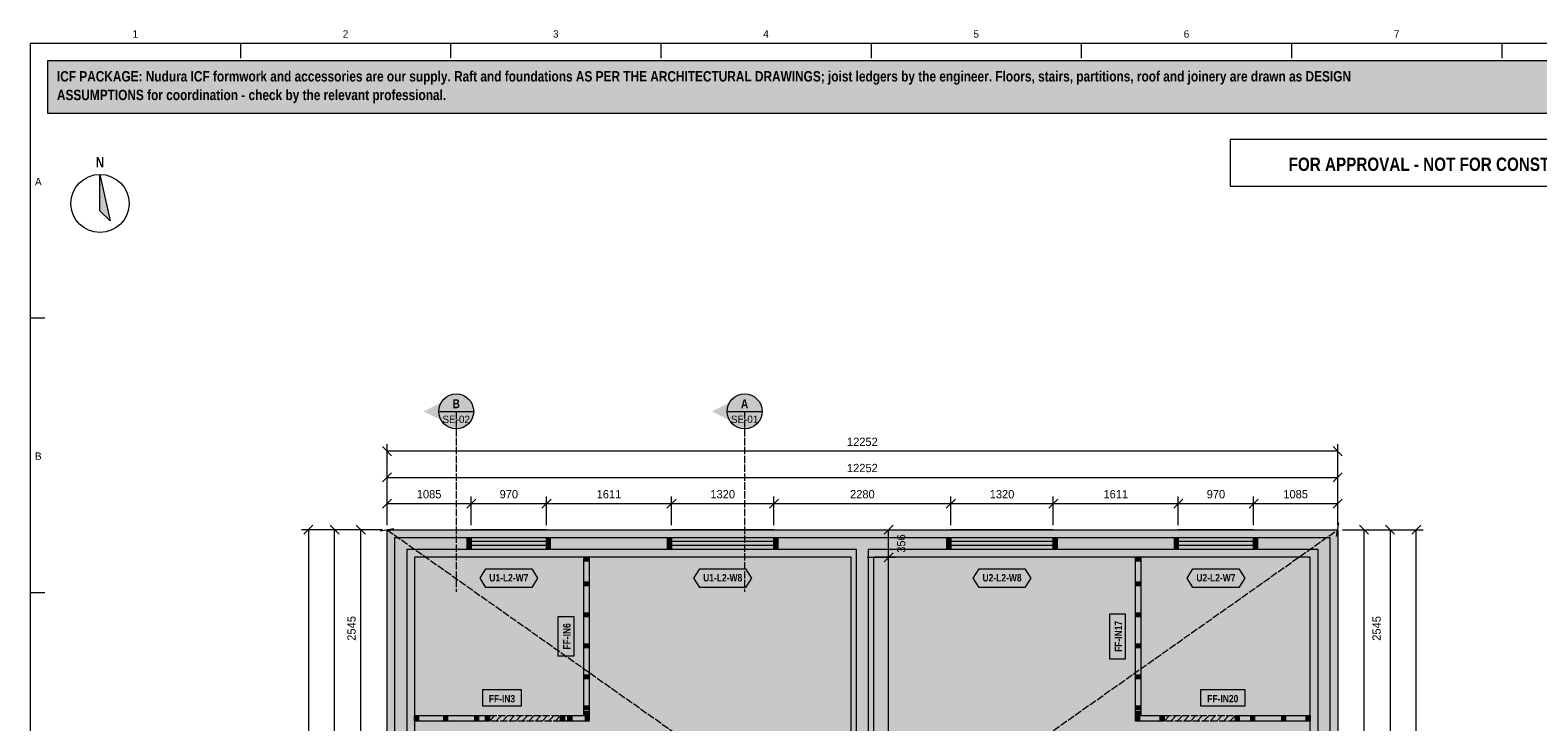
# Model space of a CAD drawing. Header units: millimetres. Extents: x 17 to 413, y 4 to 292.
# Tile 6 of 7: x 20 to 279, y 173 to 292. Entities that reach past the tile are written whole.
import ezdxf
from ezdxf.enums import TextEntityAlignment as Align

# ---------------------------------------------------------------- set-up
doc = ezdxf.new("R2010")
doc.units = ezdxf.units.MM
doc.linetypes.add('DASHED', pattern=[1.524, 1.27, -0.254])
for name, color, linetype in [('FILL-C_B2B2B5', 7, 'Continuous'), ('FILL-EPS', 7, 'Continuous'), ('FILL-INK', 7, 'Continuous'), ('FILL-RED', 7, 'Continuous'), ('FILL-TEAL_DK', 7, 'Continuous'), ('FILL-TIMBER', 7, 'Continuous'), ('FILL-WHITE', 7, 'Continuous'), ('LINE-C_85297A', 7, 'Continuous'), ('LINE-C_85297A-DASH', 7, 'DASHED'), ('LINE-INK', 7, 'Continuous'), ('LINE-INK-DASH', 7, 'DASHED'), ('LINE-RED', 7, 'Continuous'), ('LINE-RED-DASH', 7, 'DASHED'), ('LINE-STEEL_GREY', 7, 'Continuous'), ('LINE-STEEL_GREY-DASH', 7, 'DASHED'), ('LINE-TEAL_DK', 7, 'Continuous'), ('LINE-TIMBER_DK', 7, 'Continuous'), ('TEXT-INK', 7, 'Continuous'), ('TEXT-RED', 7, 'Continuous'), ('TEXT-STEEL_GREY', 7, 'Continuous'), ('TEXT-TEAL_DK', 7, 'Continuous')]:
    doc.layers.add(name, color=color, linetype=linetype)
doc.styles.add('OpenSansCondensed-Bold', font='OpenSansCondensed-Bold.ttf')

msp = doc.modelspace()

# ---------------------------------------------------------------- hatches: boundary and pattern name
at = {"layer": 'FILL-C_B2B2B5', "true_color": 0xb2b2b5}
h = msp.add_hatch(color=253, dxfattribs=at)
h.dxf.hatch_style = 1
h.paths.add_polyline_path([(243.33, 205.08), (243.33, 92.42), (82.67, 92.42), (82.67, 205.08)])
h.paths.add_polyline_path([(241.3, 94.45), (241.3, 203.05), (164.02, 203.05), (164.02, 94.45)], flags=0)
h.paths.add_polyline_path([(84.7, 203.05), (84.7, 94.45), (161.98, 94.45), (161.98, 203.05)], flags=0)
at = {"layer": 'FILL-EPS', "true_color": 0xccffff}
h = msp.add_hatch(color=7, dxfattribs=at)
h.dxf.hatch_style = 1
h.paths.add_polyline_path([(81.32, 206.43), (244.68, 206.43), (244.68, 91.07), (81.32, 91.07)])
h.paths.add_polyline_path([(82.67, 205.08), (82.67, 92.42), (243.33, 92.42), (243.33, 205.08)], flags=0)
h = msp.add_hatch(color=7, dxfattribs=at)
h.dxf.hatch_style = 1
h.paths.add_polyline_path([(161.98, 203.05), (161.98, 94.45), (84.7, 94.45), (84.7, 203.05)])
h.paths.add_polyline_path([(161.09, 95.81), (161.09, 201.69), (86.06, 201.69), (86.06, 95.81)], flags=0)
h = msp.add_hatch(color=7, dxfattribs=at)
h.dxf.hatch_style = 1
h.paths.add_polyline_path([(164.02, 94.45), (164.02, 203.05), (241.3, 203.05), (241.3, 94.45)])
h.paths.add_polyline_path([(239.94, 201.69), (164.9, 201.69), (164.9, 95.81), (239.94, 95.81)], flags=0)
at = {"layer": 'FILL-INK', "true_color": 0x14141a}
h = msp.add_hatch(color=250, dxfattribs=at)
h.dxf.hatch_style = 1
h.paths.add_polyline_path([(32, 267.5), (33.75, 259.5), (32, 261.25)])
at = {"layer": 'FILL-RED', "true_color": 0xb81a1f}
h = msp.add_hatch(color=242, dxfattribs=at)
h.dxf.hatch_style = 1
h.paths.add_polyline_path([(87.61, 226.77), (93.21, 223.92), (93.21, 229.62)])
h = msp.add_hatch(color=242, dxfattribs=at)
h.dxf.hatch_style = 1
h.paths.add_polyline_path([(137.16, 226.77), (142.76, 223.92), (142.76, 229.62)])
at = {"layer": 'FILL-TEAL_DK', "true_color": 0x006b5c}
h = msp.add_hatch(color=126, dxfattribs=at)
h.dxf.hatch_style = 1
h.paths.add_polyline_path([(95.12, 205.08), (95.78, 205.08), (95.78, 203.04), (95.12, 203.04)])
h = msp.add_hatch(color=126, dxfattribs=at)
h.dxf.hatch_style = 1
h.paths.add_polyline_path([(108.72, 205.08), (109.38, 205.08), (109.38, 203.04), (108.72, 203.04)])
h = msp.add_hatch(color=126, dxfattribs=at)
h.dxf.hatch_style = 1
h.paths.add_polyline_path([(129.53, 205.08), (130.2, 205.08), (130.2, 203.04), (129.53, 203.04)])
h = msp.add_hatch(color=126, dxfattribs=at)
h.dxf.hatch_style = 1
h.paths.add_polyline_path([(147.8, 203.04), (147.8, 205.08), (148.46, 205.08), (148.46, 203.04), (147.8, 203.04)])
h = msp.add_hatch(color=126, dxfattribs=at)
h.dxf.hatch_style = 1
h.paths.add_polyline_path([(177.54, 203.04), (177.54, 205.08), (178.2, 205.08), (178.2, 203.04), (177.54, 203.04)])
h = msp.add_hatch(color=126, dxfattribs=at)
h.dxf.hatch_style = 1
h.paths.add_polyline_path([(195.8, 205.08), (196.47, 205.08), (196.47, 203.04), (195.8, 203.04)])
h = msp.add_hatch(color=126, dxfattribs=at)
h.dxf.hatch_style = 1
h.paths.add_polyline_path([(216.62, 205.08), (217.28, 205.08), (217.28, 203.04), (216.62, 203.04)])
h = msp.add_hatch(color=126, dxfattribs=at)
h.dxf.hatch_style = 1
h.paths.add_polyline_path([(230.22, 205.08), (230.88, 205.08), (230.88, 203.04), (230.22, 203.04)])
at = {"layer": 'FILL-TIMBER', "true_color": 0xeddbb8}
h = msp.add_hatch(color=254, dxfattribs=at)
h.dxf.hatch_style = 1
h.paths.add_polyline_path([(116.07, 201.69), (116.07, 201.21), (116.07, 201.02), (115.8, 201.02), (115.14, 201.02), (115.14, 201.49), (115.14, 201.69), (115.41, 201.69)])
h = msp.add_hatch(color=254, dxfattribs=at)
h.dxf.hatch_style = 1
h.paths.add_polyline_path([(210.86, 201.69), (210.86, 201.21), (210.86, 201.02), (210.59, 201.02), (209.93, 201.02), (209.93, 201.49), (209.93, 201.69), (210.2, 201.69)])
h = msp.add_hatch(color=254, dxfattribs=at)
h.dxf.hatch_style = 1
h.paths.add_polyline_path([(116.07, 197.47), (116.07, 197), (116.07, 196.81), (115.8, 196.81), (115.14, 196.81), (115.14, 197.28), (115.14, 197.47), (115.41, 197.47)])
h = msp.add_hatch(color=254, dxfattribs=at)
h.dxf.hatch_style = 1
h.paths.add_polyline_path([(210.86, 197.47), (210.86, 197), (210.86, 196.81), (210.59, 196.81), (209.93, 196.81), (209.93, 197.28), (209.93, 197.47), (210.2, 197.47)])
h = msp.add_hatch(color=254, dxfattribs=at)
h.dxf.hatch_style = 1
h.paths.add_polyline_path([(116.07, 192.14), (116.07, 191.67), (116.07, 191.47), (115.8, 191.47), (115.14, 191.47), (115.14, 191.95), (115.14, 192.14), (115.41, 192.14)])
h = msp.add_hatch(color=254, dxfattribs=at)
h.dxf.hatch_style = 1
h.paths.add_polyline_path([(210.86, 192.14), (210.86, 191.67), (210.86, 191.47), (210.59, 191.47), (209.93, 191.47), (209.93, 191.95), (209.93, 192.14), (210.2, 192.14)])
h = msp.add_hatch(color=254, dxfattribs=at)
h.dxf.hatch_style = 1
h.paths.add_polyline_path([(116.07, 186.81), (116.07, 186.34), (116.07, 186.14), (115.8, 186.14), (115.14, 186.14), (115.14, 186.61), (115.14, 186.81), (115.41, 186.81)])
h = msp.add_hatch(color=254, dxfattribs=at)
h.dxf.hatch_style = 1
h.paths.add_polyline_path([(210.86, 186.81), (210.86, 186.34), (210.86, 186.14), (210.59, 186.14), (209.93, 186.14), (209.93, 186.61), (209.93, 186.81), (210.2, 186.81)])
h = msp.add_hatch(color=254, dxfattribs=at)
h.dxf.hatch_style = 1
h.paths.add_polyline_path([(116.07, 181.47), (116.07, 181), (116.07, 180.81), (115.8, 180.81), (115.14, 180.81), (115.14, 181.28), (115.14, 181.47), (115.41, 181.47)])
h = msp.add_hatch(color=254, dxfattribs=at)
h.dxf.hatch_style = 1
h.paths.add_polyline_path([(210.86, 181.47), (210.86, 181), (210.86, 180.81), (210.59, 180.81), (209.93, 180.81), (209.93, 181.28), (209.93, 181.47), (210.2, 181.47)])
h = msp.add_hatch(color=254, dxfattribs=at)
h.dxf.hatch_style = 1
h.paths.add_polyline_path([(86.73, 173.55), (86.26, 173.55), (86.06, 173.55), (86.06, 173.82), (86.06, 174.48), (86.54, 174.48), (86.73, 174.48), (86.73, 174.21)])
h = msp.add_hatch(color=254, dxfattribs=at)
h.dxf.hatch_style = 1
h.paths.add_polyline_path([(91.73, 173.55), (91.25, 173.55), (91.06, 173.55), (91.06, 173.82), (91.06, 174.48), (91.53, 174.48), (91.73, 174.48), (91.73, 174.21)])
h = msp.add_hatch(color=254, dxfattribs=at)
h.dxf.hatch_style = 1
h.paths.add_polyline_path([(97.06, 173.55), (96.59, 173.55), (96.39, 173.55), (96.39, 173.82), (96.39, 174.48), (96.86, 174.48), (97.06, 174.48), (97.06, 174.21)])
h = msp.add_hatch(color=254, dxfattribs=at)
h.dxf.hatch_style = 1
h.paths.add_polyline_path([(98.91, 173.55), (98.44, 173.55), (98.24, 173.55), (98.24, 173.82), (98.24, 174.48), (98.72, 174.48), (98.91, 174.48), (98.91, 174.21)])
h = msp.add_hatch(color=254, dxfattribs=at)
h.dxf.hatch_style = 1
h.paths.add_polyline_path([(111.82, 173.55), (111.35, 173.55), (111.15, 173.55), (111.15, 173.82), (111.15, 174.48), (111.62, 174.48), (111.82, 174.48), (111.82, 174.21)])
h = msp.add_hatch(color=254, dxfattribs=at)
h.dxf.hatch_style = 1
h.paths.add_polyline_path([(113.06, 173.55), (112.59, 173.55), (112.39, 173.55), (112.39, 173.82), (112.39, 174.48), (112.86, 174.48), (113.06, 174.48), (113.06, 174.21)])
h = msp.add_hatch(color=254, dxfattribs=at)
h.dxf.hatch_style = 1
h.paths.add_polyline_path([(116.07, 176.14), (116.07, 175.67), (116.07, 175.47), (115.8, 175.47), (115.14, 175.47), (115.14, 175.95), (115.14, 176.14), (115.41, 176.14)])
h = msp.add_hatch(color=254, dxfattribs=at)
h.dxf.hatch_style = 1
h.paths.add_polyline_path([(116.07, 175.17), (116.07, 174.7), (116.07, 174.51), (115.8, 174.51), (115.14, 174.51), (115.14, 174.98), (115.14, 175.17), (115.41, 175.17)])
h = msp.add_hatch(color=254, dxfattribs=at)
h.dxf.hatch_style = 1
h.paths.add_polyline_path([(116.07, 173.55), (115.6, 173.55), (115.4, 173.55), (115.4, 173.82), (115.4, 174.48), (115.88, 174.48), (116.07, 174.48), (116.07, 174.21)])
h = msp.add_hatch(color=254, dxfattribs=at)
h.dxf.hatch_style = 1
h.paths.add_polyline_path([(210.86, 176.14), (210.86, 175.67), (210.86, 175.47), (210.59, 175.47), (209.93, 175.47), (209.93, 175.95), (209.93, 176.14), (210.2, 176.14)])
h = msp.add_hatch(color=254, dxfattribs=at)
h.dxf.hatch_style = 1
h.paths.add_polyline_path([(210.86, 175.17), (210.86, 174.7), (210.86, 174.51), (210.59, 174.51), (209.93, 174.51), (209.93, 174.98), (209.93, 175.17), (210.2, 175.17)])
h = msp.add_hatch(color=254, dxfattribs=at)
h.dxf.hatch_style = 1
h.paths.add_polyline_path([(210.6, 173.55), (210.12, 173.55), (209.93, 173.55), (209.93, 173.82), (209.93, 174.48), (210.4, 174.48), (210.6, 174.48), (210.6, 174.21)])
h = msp.add_hatch(color=254, dxfattribs=at)
h.dxf.hatch_style = 1
h.paths.add_polyline_path([(214.85, 173.55), (214.38, 173.55), (214.18, 173.55), (214.18, 173.82), (214.18, 174.48), (214.65, 174.48), (214.85, 174.48), (214.85, 174.21)])
h = msp.add_hatch(color=254, dxfattribs=at)
h.dxf.hatch_style = 1
h.paths.add_polyline_path([(227.76, 173.55), (227.28, 173.55), (227.09, 173.55), (227.09, 173.82), (227.09, 174.48), (227.56, 174.48), (227.76, 174.48), (227.76, 174.21)])
h = msp.add_hatch(color=254, dxfattribs=at)
h.dxf.hatch_style = 1
h.paths.add_polyline_path([(230.39, 173.55), (229.92, 173.55), (229.73, 173.55), (229.73, 173.82), (229.73, 174.48), (230.2, 174.48), (230.39, 174.48), (230.39, 174.21)])
h = msp.add_hatch(color=254, dxfattribs=at)
h.dxf.hatch_style = 1
h.paths.add_polyline_path([(235.73, 173.55), (235.25, 173.55), (235.06, 173.55), (235.06, 173.82), (235.06, 174.48), (235.53, 174.48), (235.73, 174.48), (235.73, 174.21)])
h = msp.add_hatch(color=254, dxfattribs=at)
h.dxf.hatch_style = 1
h.paths.add_polyline_path([(239.94, 173.55), (239.46, 173.55), (239.27, 173.55), (239.27, 173.82), (239.27, 174.48), (239.74, 174.48), (239.94, 174.48), (239.94, 174.21)])
at = {"layer": 'FILL-WHITE', "true_color": 0xfff5f0}
h = msp.add_hatch(color=7, dxfattribs=at)
h.dxf.hatch_style = 1
h.paths.add_polyline_path([(23, 278), (307, 278), (307, 287), (23, 287)])
at = {"layer": 'FILL-WHITE', "true_color": 0xffffff}
h = msp.add_hatch(color=7, dxfattribs=at)
h.dxf.hatch_style = 1
h.paths.add_polyline_path([(96.21, 226.77), (96.11, 227.54), (95.81, 228.27), (95.33, 228.89), (94.71, 229.36), (93.99, 229.66), (93.21, 229.77), (92.43, 229.66), (91.71, 229.36), (91.09, 228.89), (90.61, 228.27), (90.31, 227.54), (90.21, 226.77), (90.31, 225.99), (90.61, 225.27), (91.09, 224.65), (91.71, 224.17), (92.43, 223.87), (93.21, 223.77), (93.99, 223.87), (94.71, 224.17), (95.33, 224.65), (95.81, 225.27), (96.11, 225.99)])
h = msp.add_hatch(color=7, dxfattribs=at)
h.dxf.hatch_style = 1
h.paths.add_polyline_path([(145.76, 226.77), (145.66, 227.54), (145.36, 228.27), (144.88, 228.89), (144.26, 229.36), (143.53, 229.66), (142.76, 229.77), (141.98, 229.66), (141.26, 229.36), (140.64, 228.89), (140.16, 228.27), (139.86, 227.54), (139.76, 226.77), (139.86, 225.99), (140.16, 225.27), (140.64, 224.65), (141.26, 224.17), (141.98, 223.87), (142.76, 223.77), (143.53, 223.87), (144.26, 224.17), (144.88, 224.65), (145.36, 225.27), (145.66, 225.99)])
h = msp.add_hatch(color=7, dxfattribs=at)
h.dxf.hatch_style = 1
h.paths.add_polyline_path([(97.31, 198.09), (98.31, 199.69), (106.19, 199.69), (107.19, 198.09), (106.19, 196.49), (98.31, 196.49)])
at = {"layer": 'FILL-WHITE', "true_color": 0xfaf5e8}
h = msp.add_hatch(color=7, dxfattribs=at)
h.dxf.hatch_style = 1
h.paths.add_polyline_path([(115.8, 174.51), (115.14, 174.51), (115.14, 174.98), (115.14, 175.17), (115.14, 175.47), (115.14, 175.95), (115.14, 176.14), (115.14, 180.81), (115.14, 181.28), (115.14, 181.47), (115.14, 186.14), (115.14, 186.61), (115.14, 186.81), (115.14, 191.47), (115.14, 191.95), (115.14, 192.14), (115.14, 196.81), (115.14, 197.28), (115.14, 197.47), (115.14, 201.02), (115.14, 201.49), (115.14, 201.69), (115.41, 201.69), (116.07, 201.69), (116.07, 201.21), (116.07, 201.02), (116.07, 197.47), (116.07, 197), (116.07, 196.81), (116.07, 192.14), (116.07, 191.67), (116.07, 191.47), (116.07, 186.81), (116.07, 186.34), (116.07, 186.14), (116.07, 181.47), (116.07, 181), (116.07, 180.81), (116.07, 176.14), (116.07, 175.67), (116.07, 175.47), (116.07, 175.17), (116.07, 174.7), (116.07, 174.51)])
at = {"layer": 'FILL-WHITE', "true_color": 0xffffff}
h = msp.add_hatch(color=7, dxfattribs=at)
h.dxf.hatch_style = 1
h.paths.add_polyline_path([(134.06, 198.09), (135.06, 199.69), (142.94, 199.69), (143.94, 198.09), (142.94, 196.49), (135.06, 196.49)])
h = msp.add_hatch(color=7, dxfattribs=at)
h.dxf.hatch_style = 1
h.paths.add_polyline_path([(182.06, 198.09), (183.06, 199.69), (190.94, 199.69), (191.94, 198.09), (190.94, 196.49), (183.06, 196.49)])
at = {"layer": 'FILL-WHITE', "true_color": 0xfaf5e8}
h = msp.add_hatch(color=7, dxfattribs=at)
h.dxf.hatch_style = 1
h.paths.add_polyline_path([(210.59, 174.51), (209.93, 174.51), (209.93, 174.98), (209.93, 175.17), (209.93, 175.47), (209.93, 175.95), (209.93, 176.14), (209.93, 180.81), (209.93, 181.28), (209.93, 181.47), (209.93, 186.14), (209.93, 186.61), (209.93, 186.81), (209.93, 191.47), (209.93, 191.95), (209.93, 192.14), (209.93, 196.81), (209.93, 197.28), (209.93, 197.47), (209.93, 201.02), (209.93, 201.49), (209.93, 201.69), (210.2, 201.69), (210.86, 201.69), (210.86, 201.21), (210.86, 201.02), (210.86, 197.47), (210.86, 197), (210.86, 196.81), (210.86, 192.14), (210.86, 191.67), (210.86, 191.47), (210.86, 186.81), (210.86, 186.34), (210.86, 186.14), (210.86, 181.47), (210.86, 181), (210.86, 180.81), (210.86, 176.14), (210.86, 175.67), (210.86, 175.47), (210.86, 175.17), (210.86, 174.7), (210.86, 174.51)])
at = {"layer": 'FILL-WHITE', "true_color": 0xffffff}
h = msp.add_hatch(color=7, dxfattribs=at)
h.dxf.hatch_style = 1
h.paths.add_polyline_path([(218.81, 198.09), (219.81, 199.69), (227.69, 199.69), (228.69, 198.09), (227.69, 196.49), (219.81, 196.49)])
h = msp.add_hatch(color=7, dxfattribs=at)
h.dxf.hatch_style = 1
h.paths.add_polyline_path([(208.24, 184.26), (208.24, 191.93), (205.48, 191.93), (205.48, 184.26)])
h = msp.add_hatch(color=7, dxfattribs=at)
h.dxf.hatch_style = 1
h.paths.add_polyline_path([(113.45, 184.75), (113.45, 191.44), (110.69, 191.44), (110.69, 184.75)])
h = msp.add_hatch(color=7, dxfattribs=at)
h.dxf.hatch_style = 1
h.paths.add_polyline_path([(97.72, 176.16), (104.41, 176.16), (104.41, 178.93), (97.72, 178.93)])
h = msp.add_hatch(color=7, dxfattribs=at)
h.dxf.hatch_style = 1
h.paths.add_polyline_path([(221.1, 176.16), (228.77, 176.16), (228.77, 178.93), (221.1, 178.93)])
at = {"layer": 'FILL-WHITE', "true_color": 0xfaf5e8}
h = msp.add_hatch(color=7, dxfattribs=at)
h.dxf.hatch_style = 1
h.paths.add_polyline_path([(86.06, 173.55), (86.06, 173.82), (86.06, 174.48), (86.54, 174.48), (86.73, 174.48), (91.06, 174.48), (91.53, 174.48), (91.73, 174.48), (96.39, 174.48), (96.86, 174.48), (97.06, 174.48), (98.24, 174.48), (98.72, 174.48), (98.91, 174.48), (98.91, 174.21), (98.91, 173.55), (98.44, 173.55), (98.24, 173.55), (97.06, 173.55), (96.59, 173.55), (96.39, 173.55), (91.73, 173.55), (91.25, 173.55), (91.06, 173.55), (86.73, 173.55), (86.26, 173.55)])
at = {"layer": 'FILL-WHITE', "true_color": 0xffffff}
h = msp.add_hatch(color=7, dxfattribs=at)
h.dxf.hatch_style = 1
h.paths.add_polyline_path([(98.91, 173.55), (98.91, 174.48), (111.15, 174.48), (111.15, 173.55)])
at = {"layer": 'FILL-WHITE', "true_color": 0xfaf5e8}
h = msp.add_hatch(color=7, dxfattribs=at)
h.dxf.hatch_style = 1
h.paths.add_polyline_path([(111.15, 173.82), (111.15, 174.48), (111.62, 174.48), (111.82, 174.48), (112.39, 174.48), (112.86, 174.48), (113.06, 174.48), (115.4, 174.48), (115.88, 174.48), (116.07, 174.48), (116.07, 174.21), (116.07, 173.55), (115.6, 173.55), (115.4, 173.55), (113.06, 173.55), (112.59, 173.55), (112.39, 173.55), (111.82, 173.55), (111.35, 173.55), (111.15, 173.55)])
h = msp.add_hatch(color=7, dxfattribs=at)
h.dxf.hatch_style = 1
h.paths.add_polyline_path([(209.93, 173.55), (209.93, 173.82), (209.93, 174.48), (210.4, 174.48), (210.6, 174.48), (214.18, 174.48), (214.65, 174.48), (214.85, 174.48), (214.85, 174.21), (214.85, 173.55), (214.38, 173.55), (214.18, 173.55), (210.6, 173.55), (210.12, 173.55)])
at = {"layer": 'FILL-WHITE', "true_color": 0xffffff}
h = msp.add_hatch(color=7, dxfattribs=at)
h.dxf.hatch_style = 1
h.paths.add_polyline_path([(214.85, 173.55), (214.85, 174.48), (227.09, 174.48), (227.09, 173.55)])
at = {"layer": 'FILL-WHITE', "true_color": 0xfaf5e8}
h = msp.add_hatch(color=7, dxfattribs=at)
h.dxf.hatch_style = 1
h.paths.add_polyline_path([(227.09, 173.82), (227.09, 174.48), (227.56, 174.48), (227.76, 174.48), (229.73, 174.48), (230.2, 174.48), (230.39, 174.48), (235.06, 174.48), (235.53, 174.48), (235.73, 174.48), (239.27, 174.48), (239.74, 174.48), (239.94, 174.48), (239.94, 174.21), (239.94, 173.55), (239.46, 173.55), (239.27, 173.55), (235.73, 173.55), (235.25, 173.55), (235.06, 173.55), (230.39, 173.55), (229.92, 173.55), (229.73, 173.55), (227.76, 173.55), (227.28, 173.55), (227.09, 173.55)])

# ---------------------------------------------------------------- linework, layer by layer
at = {"layer": 'LINE-C_85297A', "lineweight": 5}
for p, q in [((244.48, 205.25), (244.89, 207.62)), ((80.13, 206.23), (82.5, 206.64))]:
    msp.add_line(p, q, dxfattribs=at)
at = {"layer": 'LINE-C_85297A-DASH', "lineweight": 5}
for p, q in [((81.32, 91.07), (244.68, 206.43)), ((81.32, 206.43), (244.68, 91.07))]:
    msp.add_line(p, q, dxfattribs=at)
at = {"layer": 'LINE-INK', "lineweight": 5}
for p, q in [((56.12, 290), (56.12, 287.5)), ((92.25, 290), (92.25, 287.5)), ((128.38, 290), (128.38, 287.5)), ((164.5, 290), (164.5, 287.5)), ((200.62, 290), (200.62, 287.5)), ((236.75, 290), (236.75, 287.5)), ((272.88, 290), (272.88, 287.5)), ((20, 242.83), (22.5, 242.83)), ((82.1, 219.16), (80.54, 220.71)), ((81.32, 207.23), (81.32, 221.13)), ((245.46, 219.16), (243.9, 220.71)), ((244.68, 207.23), (244.68, 221.13)), ((244.68, 219.93), (81.32, 219.93)), ((80.54, 214.66), (82.1, 216.21)), ((81.32, 207.23), (81.32, 216.63)), ((81.32, 215.43), (244.68, 215.43)), ((243.9, 214.66), (245.46, 216.21)), ((244.68, 207.23), (244.68, 216.63)), ((80.54, 210.16), (82.1, 211.71)), ((81.32, 207.23), (81.32, 212.13)), ((81.32, 210.93), (244.68, 210.93)), ((95.01, 210.16), (96.56, 211.71)), ((95.78, 207.23), (95.78, 212.13)), ((107.94, 210.16), (109.5, 211.71)), ((108.72, 207.23), (108.72, 212.13)), ((129.42, 210.16), (130.98, 211.71)), ((130.2, 207.23), (130.2, 212.13)), ((147.02, 210.16), (148.58, 211.71)), ((147.8, 207.23), (147.8, 212.13)), ((177.42, 210.16), (178.98, 211.71)), ((178.2, 207.23), (178.2, 212.13)), ((195.02, 210.16), (196.58, 211.71)), ((195.8, 207.23), (195.8, 212.13)), ((216.5, 210.16), (218.06, 211.71)), ((217.28, 207.23), (217.28, 212.13)), ((229.44, 210.16), (230.99, 211.71)), ((230.22, 207.23), (230.22, 212.13)), ((243.9, 210.16), (245.46, 211.71)), ((244.68, 207.23), (244.68, 212.13)), ((80.52, 206.43), (66.62, 206.43)), ((68.6, 207.21), (67.04, 205.66)), ((67.82, 206.43), (67.82, 91.07)), ((80.52, 206.43), (71.12, 206.43)), ((73.1, 205.66), (71.54, 207.21)), ((72.32, 91.07), (72.32, 206.43)), ((80.52, 206.43), (75.62, 206.43)), ((77.6, 205.66), (76.04, 207.21)), ((76.82, 91.07), (76.82, 206.43)), ((108.72, 206.43), (95.78, 206.43)), ((147.8, 206.43), (130.2, 206.43)), ((163.8, 206.43), (168.7, 206.43)), ((166.72, 205.66), (168.28, 207.21)), ((167.5, 201.69), (167.5, 206.43)), ((195.8, 206.43), (178.2, 206.43)), ((230.22, 206.43), (217.28, 206.43)), ((245.48, 206.43), (250.38, 206.43)), ((245.48, 206.43), (254.88, 206.43)), ((245.48, 206.43), (259.38, 206.43)), ((248.4, 207.21), (249.96, 205.66)), ((249.18, 206.43), (249.18, 91.07)), ((252.9, 207.21), (254.46, 205.66)), ((253.68, 206.43), (253.68, 91.07)), ((257.4, 205.66), (258.96, 207.21)), ((258.18, 91.07), (258.18, 206.43)), ((108.72, 204.4), (95.78, 204.4)), ((108.72, 203.73), (95.78, 203.73)), ((147.8, 204.4), (130.2, 204.4)), ((147.8, 203.73), (130.2, 203.73)), ((166.72, 200.91), (168.28, 202.47)), ((166.72, 200.91), (168.28, 202.47)), ((195.8, 204.4), (178.2, 204.4)), ((195.8, 203.73), (178.2, 203.73)), ((230.22, 204.4), (217.28, 204.4)), ((230.22, 203.73), (217.28, 203.73)), ((108.72, 201.69), (95.78, 201.69)), ((147.8, 201.69), (130.2, 201.69)), ((163.8, 201.69), (168.7, 201.69)), ((163.8, 201.69), (168.7, 201.69)), ((167.5, 95.81), (167.5, 201.69)), ((195.8, 201.69), (178.2, 201.69)), ((230.22, 201.69), (217.28, 201.69)), ((20, 195.67), (22.5, 195.67))]:
    msp.add_line(p, q, dxfattribs=at)
for points in [[(20, 7), (413, 7), (413, 290), (20, 290)], [(32, 267.5), (33.75, 259.5), (32, 261.25)], [(81.32, 91.07), (81.32, 206.43), (244.68, 206.43), (244.68, 91.07)], [(86.06, 95.81), (161.09, 95.81), (161.09, 201.69), (86.06, 201.69)], [(115.8, 174.51), (115.14, 174.51), (115.14, 174.51), (115.14, 174.98), (115.14, 175.17), (115.14, 175.47), (115.14, 175.95), (115.14, 176.14), (115.14, 180.81), (115.14, 181.28), (115.14, 181.47), (115.14, 186.14), (115.14, 186.61), (115.14, 186.81), (115.14, 191.47), (115.14, 191.95), (115.14, 192.14), (115.14, 196.81), (115.14, 197.28), (115.14, 197.47), (115.14, 201.02), (115.14, 201.49), (115.14, 201.69), (115.14, 201.69), (115.41, 201.69), (116.07, 201.69), (116.07, 201.69), (116.07, 201.21), (116.07, 201.02), (116.07, 197.47), (116.07, 197), (116.07, 196.81), (116.07, 192.14), (116.07, 191.67), (116.07, 191.47), (116.07, 186.81), (116.07, 186.34), (116.07, 186.14), (116.07, 181.47), (116.07, 181), (116.07, 180.81), (116.07, 176.14), (116.07, 175.67), (116.07, 175.47), (116.07, 175.17), (116.07, 174.7), (116.07, 174.51), (116.07, 174.51)], [(239.94, 95.81), (239.94, 201.69), (164.9, 201.69), (164.9, 95.81)], [(210.59, 174.51), (209.93, 174.51), (209.93, 174.51), (209.93, 174.98), (209.93, 175.17), (209.93, 175.47), (209.93, 175.95), (209.93, 176.14), (209.93, 180.81), (209.93, 181.28), (209.93, 181.47), (209.93, 186.14), (209.93, 186.61), (209.93, 186.81), (209.93, 191.47), (209.93, 191.95), (209.93, 192.14), (209.93, 196.81), (209.93, 197.28), (209.93, 197.47), (209.93, 201.02), (209.93, 201.49), (209.93, 201.69), (209.93, 201.69), (210.2, 201.69), (210.86, 201.69), (210.86, 201.69), (210.86, 201.21), (210.86, 201.02), (210.86, 197.47), (210.86, 197), (210.86, 196.81), (210.86, 192.14), (210.86, 191.67), (210.86, 191.47), (210.86, 186.81), (210.86, 186.34), (210.86, 186.14), (210.86, 181.47), (210.86, 181), (210.86, 180.81), (210.86, 176.14), (210.86, 175.67), (210.86, 175.47), (210.86, 175.17), (210.86, 174.7), (210.86, 174.51), (210.86, 174.51)], [(208.24, 184.26), (208.24, 191.93), (205.48, 191.93), (205.48, 184.26)], [(113.45, 184.75), (113.45, 191.44), (110.69, 191.44), (110.69, 184.75)], [(97.72, 176.16), (104.41, 176.16), (104.41, 178.93), (97.72, 178.93)], [(221.1, 176.16), (228.77, 176.16), (228.77, 178.93), (221.1, 178.93)], [(86.06, 173.55), (86.06, 173.82), (86.06, 174.48), (86.06, 174.48), (86.54, 174.48), (86.73, 174.48), (91.06, 174.48), (91.53, 174.48), (91.73, 174.48), (96.39, 174.48), (96.86, 174.48), (97.06, 174.48), (98.24, 174.48), (98.72, 174.48), (98.91, 174.48), (98.91, 174.48), (98.91, 174.21), (98.91, 173.55), (98.91, 173.55), (98.44, 173.55), (98.24, 173.55), (97.06, 173.55), (96.59, 173.55), (96.39, 173.55), (91.73, 173.55), (91.25, 173.55), (91.06, 173.55), (86.73, 173.55), (86.26, 173.55), (86.06, 173.55)], [(111.15, 173.82), (111.15, 174.48), (111.62, 174.48), (111.82, 174.48), (112.39, 174.48), (112.86, 174.48), (113.06, 174.48), (115.4, 174.48), (115.88, 174.48), (116.07, 174.48), (116.07, 174.21), (116.07, 173.55), (115.6, 173.55), (115.4, 173.55), (113.06, 173.55), (112.59, 173.55), (112.39, 173.55), (111.82, 173.55), (111.35, 173.55), (111.15, 173.55)], [(209.93, 173.55), (209.93, 173.55), (209.93, 173.82), (209.93, 174.48), (209.93, 174.48), (209.93, 174.48), (210.4, 174.48), (210.6, 174.48), (214.18, 174.48), (214.65, 174.48), (214.85, 174.48), (214.85, 174.48), (214.85, 174.48), (214.85, 174.21), (214.85, 173.55), (214.85, 173.55), (214.85, 173.55), (214.38, 173.55), (214.18, 173.55), (210.6, 173.55), (210.12, 173.55), (209.93, 173.55)], [(227.09, 173.82), (227.09, 174.48), (227.09, 174.48), (227.56, 174.48), (227.76, 174.48), (229.73, 174.48), (230.2, 174.48), (230.39, 174.48), (235.06, 174.48), (235.53, 174.48), (235.73, 174.48), (239.27, 174.48), (239.74, 174.48), (239.94, 174.48), (239.94, 174.48), (239.94, 174.21), (239.94, 173.55), (239.94, 173.55), (239.46, 173.55), (239.27, 173.55), (235.73, 173.55), (235.25, 173.55), (235.06, 173.55), (230.39, 173.55), (229.92, 173.55), (229.73, 173.55), (227.76, 173.55), (227.28, 173.55), (227.09, 173.55), (227.09, 173.55)]]:
    msp.add_lwpolyline(points, close=True, dxfattribs=at)
msp.add_circle((32, 262.5), 5, dxfattribs=at)
at = {"layer": 'LINE-INK-DASH', "lineweight": 5}
for points in [[(98.91, 173.55), (98.91, 174.48), (111.15, 174.48), (111.15, 173.55)], [(214.85, 173.55), (214.85, 174.48), (227.09, 174.48), (227.09, 173.55)]]:
    msp.add_lwpolyline(points, close=True, dxfattribs=at)
at = {"layer": 'LINE-RED', "lineweight": 5}
for p, q in [((90.21, 226.77), (96.21, 226.77)), ((139.76, 226.77), (145.76, 226.77))]:
    msp.add_line(p, q, dxfattribs=at)
for points in [[(23, 278), (307, 278), (307, 287), (23, 287)], [(226.21, 265.5), (303, 265.5), (303, 273.5), (226.21, 273.5)]]:
    msp.add_lwpolyline(points, close=True, dxfattribs=at)
for centre in [(93.21, 226.77), (142.76, 226.77)]:
    msp.add_circle(centre, 3, dxfattribs=at)
at = {"layer": 'LINE-RED-DASH', "lineweight": 5}
for p, q in [((93.21, 226.77), (93.21, 195.77)), ((142.76, 226.77), (142.76, 195.77))]:
    msp.add_line(p, q, dxfattribs=at)
at = {"layer": 'LINE-STEEL_GREY', "lineweight": 5}
for points in [[(243.33, 205.08), (243.33, 92.42), (82.67, 92.42), (82.67, 205.08)], [(84.7, 203.05), (84.7, 94.45), (161.98, 94.45), (161.98, 203.05)], [(241.3, 94.45), (241.3, 203.05), (164.02, 203.05), (164.02, 94.45)]]:
    msp.add_lwpolyline(points, close=True, dxfattribs=at)
at = {"layer": 'LINE-STEEL_GREY-DASH', "lineweight": 5}
for points in [[(81.32, 206.43), (244.68, 206.43), (244.68, 91.07), (81.32, 91.07)], [(161.1, 201.69), (86.06, 201.69), (86.06, 95.81), (161.1, 95.81)], [(164.91, 95.81), (239.94, 95.81), (239.94, 201.69), (164.91, 201.69)]]:
    msp.add_lwpolyline(points, close=True, dxfattribs=at)
at = {"layer": 'LINE-TEAL_DK', "lineweight": 5}
for points in [[(95.12, 205.08), (95.78, 205.08), (95.78, 203.04), (95.12, 203.04)], [(108.72, 205.08), (109.38, 205.08), (109.38, 203.04), (108.72, 203.04)], [(129.53, 205.08), (130.2, 205.08), (130.2, 203.04), (129.53, 203.04)], [(147.8, 203.04), (147.8, 205.08), (147.8, 205.08), (147.8, 205.08), (148.46, 205.08), (148.46, 205.08), (148.46, 205.08), (148.46, 203.04), (148.46, 203.04), (148.46, 203.04), (147.8, 203.04), (147.8, 203.04)], [(177.54, 203.04), (177.54, 205.08), (177.54, 205.08), (177.54, 205.08), (178.2, 205.08), (178.2, 205.08), (178.2, 205.08), (178.2, 203.04), (178.2, 203.04), (178.2, 203.04), (177.54, 203.04), (177.54, 203.04)], [(195.8, 205.08), (196.47, 205.08), (196.47, 203.04), (195.8, 203.04)], [(216.62, 205.08), (217.28, 205.08), (217.28, 203.04), (216.62, 203.04)], [(230.22, 205.08), (230.88, 205.08), (230.88, 203.04), (230.22, 203.04)], [(97.31, 198.09), (98.31, 199.69), (106.19, 199.69), (107.19, 198.09), (106.19, 196.49), (98.31, 196.49)], [(134.06, 198.09), (135.06, 199.69), (142.94, 199.69), (143.94, 198.09), (142.94, 196.49), (135.06, 196.49)], [(182.06, 198.09), (183.06, 199.69), (190.94, 199.69), (191.94, 198.09), (190.94, 196.49), (183.06, 196.49)], [(218.81, 198.09), (219.81, 199.69), (227.69, 199.69), (228.69, 198.09), (227.69, 196.49), (219.81, 196.49)]]:
    msp.add_lwpolyline(points, close=True, dxfattribs=at)
at = {"layer": 'LINE-TIMBER_DK', "lineweight": 5}
for p, q in [((98.91, 173.55), (99.84, 174.48)), ((100.04, 173.55), (100.97, 174.48)), ((101.17, 173.55), (102.1, 174.48)), ((102.3, 173.55), (103.23, 174.48)), ((103.43, 173.55), (104.37, 174.48)), ((104.56, 173.55), (105.5, 174.48)), ((105.7, 173.55), (106.63, 174.48)), ((106.83, 173.55), (107.76, 174.48)), ((107.96, 173.55), (108.89, 174.48)), ((109.09, 173.55), (110.02, 174.48)), ((110.22, 173.55), (111.15, 174.48)), ((214.85, 173.55), (215.78, 174.48)), ((215.98, 173.55), (216.91, 174.48)), ((217.11, 173.55), (218.04, 174.48)), ((218.24, 173.55), (219.17, 174.48)), ((219.37, 173.55), (220.3, 174.48)), ((220.5, 173.55), (221.44, 174.48)), ((221.63, 173.55), (222.57, 174.48)), ((222.77, 173.55), (223.7, 174.48)), ((223.9, 173.55), (224.83, 174.48)), ((225.03, 173.55), (225.96, 174.48)), ((226.16, 173.55), (227.09, 174.48))]:
    msp.add_line(p, q, dxfattribs=at)
for points in [[(116.07, 201.69), (116.07, 201.21), (116.07, 201.02), (115.8, 201.02), (115.14, 201.02), (115.14, 201.49), (115.14, 201.69), (115.41, 201.69)], [(210.86, 201.69), (210.86, 201.21), (210.86, 201.02), (210.59, 201.02), (209.93, 201.02), (209.93, 201.49), (209.93, 201.69), (210.2, 201.69)], [(116.07, 197.47), (116.07, 197), (116.07, 196.81), (115.8, 196.81), (115.14, 196.81), (115.14, 197.28), (115.14, 197.47), (115.41, 197.47)], [(210.86, 197.47), (210.86, 197), (210.86, 196.81), (210.59, 196.81), (209.93, 196.81), (209.93, 197.28), (209.93, 197.47), (210.2, 197.47)], [(116.07, 192.14), (116.07, 191.67), (116.07, 191.47), (115.8, 191.47), (115.14, 191.47), (115.14, 191.95), (115.14, 192.14), (115.41, 192.14)], [(210.86, 192.14), (210.86, 191.67), (210.86, 191.47), (210.59, 191.47), (209.93, 191.47), (209.93, 191.95), (209.93, 192.14), (210.2, 192.14)], [(116.07, 186.81), (116.07, 186.34), (116.07, 186.14), (115.8, 186.14), (115.14, 186.14), (115.14, 186.61), (115.14, 186.81), (115.41, 186.81)], [(210.86, 186.81), (210.86, 186.34), (210.86, 186.14), (210.59, 186.14), (209.93, 186.14), (209.93, 186.61), (209.93, 186.81), (210.2, 186.81)], [(116.07, 181.47), (116.07, 181), (116.07, 180.81), (115.8, 180.81), (115.14, 180.81), (115.14, 181.28), (115.14, 181.47), (115.41, 181.47)], [(210.86, 181.47), (210.86, 181), (210.86, 180.81), (210.59, 180.81), (209.93, 180.81), (209.93, 181.28), (209.93, 181.47), (210.2, 181.47)], [(86.73, 173.55), (86.26, 173.55), (86.06, 173.55), (86.06, 173.82), (86.06, 174.48), (86.54, 174.48), (86.73, 174.48), (86.73, 174.21)], [(91.73, 173.55), (91.25, 173.55), (91.06, 173.55), (91.06, 173.82), (91.06, 174.48), (91.53, 174.48), (91.73, 174.48), (91.73, 174.21)], [(97.06, 173.55), (96.59, 173.55), (96.39, 173.55), (96.39, 173.82), (96.39, 174.48), (96.86, 174.48), (97.06, 174.48), (97.06, 174.21)], [(98.91, 173.55), (98.44, 173.55), (98.24, 173.55), (98.24, 173.82), (98.24, 174.48), (98.72, 174.48), (98.91, 174.48), (98.91, 174.21)], [(111.82, 173.55), (111.35, 173.55), (111.15, 173.55), (111.15, 173.82), (111.15, 174.48), (111.62, 174.48), (111.82, 174.48), (111.82, 174.21)], [(113.06, 173.55), (112.59, 173.55), (112.39, 173.55), (112.39, 173.82), (112.39, 174.48), (112.86, 174.48), (113.06, 174.48), (113.06, 174.21)], [(116.07, 176.14), (116.07, 175.67), (116.07, 175.47), (115.8, 175.47), (115.14, 175.47), (115.14, 175.95), (115.14, 176.14), (115.41, 176.14)], [(116.07, 175.17), (116.07, 174.7), (116.07, 174.51), (115.8, 174.51), (115.14, 174.51), (115.14, 174.98), (115.14, 175.17), (115.41, 175.17)], [(116.07, 173.55), (115.6, 173.55), (115.4, 173.55), (115.4, 173.82), (115.4, 174.48), (115.88, 174.48), (116.07, 174.48), (116.07, 174.21)], [(210.86, 176.14), (210.86, 175.67), (210.86, 175.47), (210.59, 175.47), (209.93, 175.47), (209.93, 175.95), (209.93, 176.14), (210.2, 176.14)], [(210.86, 175.17), (210.86, 174.7), (210.86, 174.51), (210.59, 174.51), (209.93, 174.51), (209.93, 174.98), (209.93, 175.17), (210.2, 175.17)], [(210.6, 173.55), (210.12, 173.55), (209.93, 173.55), (209.93, 173.82), (209.93, 174.48), (210.4, 174.48), (210.6, 174.48), (210.6, 174.21)], [(214.85, 173.55), (214.38, 173.55), (214.18, 173.55), (214.18, 173.82), (214.18, 174.48), (214.65, 174.48), (214.85, 174.48), (214.85, 174.21)], [(227.76, 173.55), (227.28, 173.55), (227.09, 173.55), (227.09, 173.82), (227.09, 174.48), (227.56, 174.48), (227.76, 174.48), (227.76, 174.21)], [(230.39, 173.55), (229.92, 173.55), (229.73, 173.55), (229.73, 173.82), (229.73, 174.48), (230.2, 174.48), (230.39, 174.48), (230.39, 174.21)], [(235.73, 173.55), (235.25, 173.55), (235.06, 173.55), (235.06, 173.82), (235.06, 174.48), (235.53, 174.48), (235.73, 174.48), (235.73, 174.21)], [(239.94, 173.55), (239.46, 173.55), (239.27, 173.55), (239.27, 173.82), (239.27, 174.48), (239.74, 174.48), (239.94, 174.48), (239.94, 174.21)]]:
    msp.add_lwpolyline(points, close=True, dxfattribs=at)

# ---------------------------------------------------------------- texts
at = {"layer": 'TEXT-INK', "style": 'OpenSansCondensed-Bold'}
for s, p in [('ICF PACKAGE: Nudura ICF formwork and accessories are our supply. Raft and foundations AS PER THE ARCHITECTURAL DRAWINGS; joist ledgers by the engineer. Floors, stairs, partitions, roof and joinery are drawn as DESIGN', (24.6, 283.47)), ('ASSUMPTIONS for coordination - check by the relevant professional.', (24.6, 280.27))]:
    msp.add_text(s, height=1.778, dxfattribs=at).set_placement(p)
for s, height, p in [('N', 1.78, (32, 268.7)), ('FF-IN3', 1.27, (101.07, 176.76)), ('FF-IN20', 1.27, (224.93, 176.76))]:
    msp.add_text(s, height=height, dxfattribs=at).set_placement(p, align=Align.CENTER)
at = {"layer": 'TEXT-INK'}
for s, p in [('12252', (163, 220.83)), ('12252', (163, 216.33)), ('1085', (88.55, 211.83)), ('970', (102.25, 211.83)), ('1611', (119.46, 211.83)), ('1320', (139, 211.83)), ('2280', (163, 211.83)), ('1320', (187, 211.83)), ('1611', (206.54, 211.83)), ('970', (223.75, 211.83)), ('1085', (237.45, 211.83))]:
    msp.add_text(s, height=1.422, dxfattribs=at).set_placement(p, align=Align.CENTER)
for s, p in [('356', (170.38, 204.06)), ('2545', (75.92, 189.47)), ('2545', (252.06, 189.47))]:
    msp.add_text(s, height=1.422, rotation=90, dxfattribs=at).set_placement(p, align=Align.CENTER)
at = {"layer": 'TEXT-INK', "style": 'OpenSansCondensed-Bold'}
for s, p in [('FF-IN6', (112.85, 188.1)), ('FF-IN17', (207.64, 188.1))]:
    msp.add_text(s, height=1.27, rotation=90, dxfattribs=at).set_placement(p, align=Align.CENTER)
at = {"layer": 'TEXT-RED', "style": 'OpenSansCondensed-Bold'}
for s, height, p in [('FOR APPROVAL - NOT FOR CONSTRUCTION', 2.286, (264.6, 268.1)), ('B', 1.52, (93.21, 227.32)), ('A', 1.52, (142.76, 227.32))]:
    msp.add_text(s, height=height, dxfattribs=at).set_placement(p, align=Align.CENTER)
at = {"layer": 'TEXT-RED'}
for s, p in [('SE-02', (93.21, 224.77)), ('SE-01', (142.76, 224.77))]:
    msp.add_text(s, height=1.27, dxfattribs=at).set_placement(p, align=Align.CENTER)
at = {"layer": 'TEXT-STEEL_GREY'}
for s, p in [('1', (38.06, 291)), ('2', (74.19, 291)), ('3', (110.31, 291)), ('4', (146.44, 291)), ('5', (182.56, 291)), ('6', (218.69, 291)), ('7', (254.81, 291)), ('A', (21.4, 265.62)), ('B', (21.4, 218.45))]:
    msp.add_text(s, height=1.27, dxfattribs=at).set_placement(p, align=Align.CENTER)
at = {"layer": 'TEXT-TEAL_DK', "style": 'OpenSansCondensed-Bold'}
for s, p in [('U1-L2-W7', (102.25, 197.54)), ('U1-L2-W8', (139, 197.54)), ('U2-L2-W8', (187, 197.54)), ('U2-L2-W7', (223.75, 197.54))]:
    msp.add_text(s, height=1.27, dxfattribs=at).set_placement(p, align=Align.CENTER)

doc.saveas('drawing.dxf')
